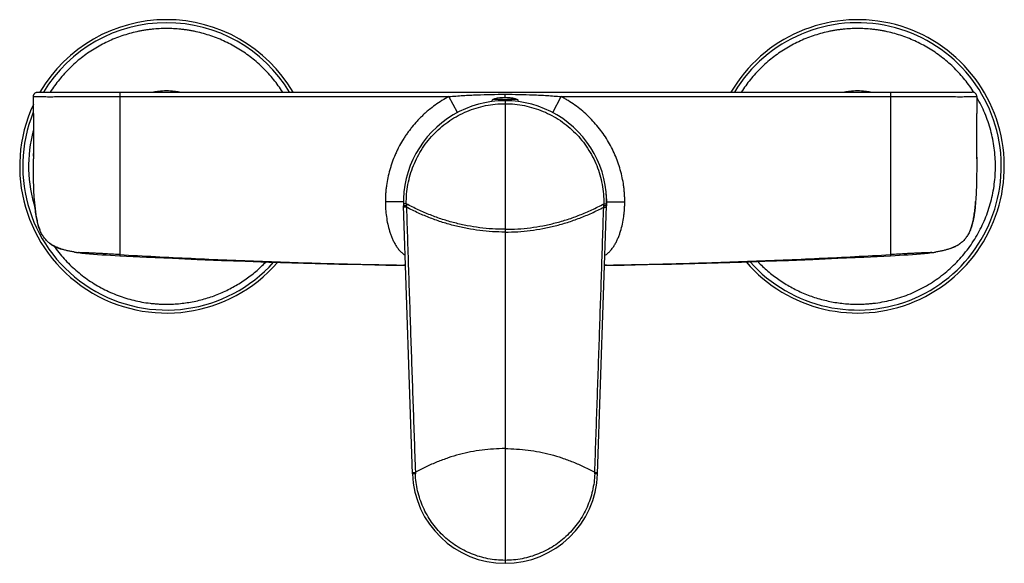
# Model space of a CAD drawing. Header units: millimetres. Extents: x -82 to 390, y 86 to 443.
# Tile 3 of 10: x -82 to 136, y 323 to 443. Entities that reach past the tile are written whole.
import ezdxf

# ---------------------------------------------------------------- set-up
doc = ezdxf.new("R2010")
doc.units = ezdxf.units.MM
doc.header["$LTSCALE"] = 30.734
doc.layers.get('0').update_dxf_attribs({"linetype": 'CONTINUOUS'})

msp = doc.modelspace()

# ---------------------------------------------------------------- linework, layer by layer
at = {"color": 7, "linetype": 'CONTINUOUS'}
for p, q in [((-78.47, 427.34), (128.41, 427.34)), ((22.67, 425.83), (22.67, 425.83)), ((27.28, 425.83), (27.1, 425.83)), ((-79.47, 422.57), (-79.47, 419.85)), ((129.42, 421.71), (129.42, 422.57)), ((-79.47, 419.85), (-79.47, 416.89)), ((129.41, 412.53), (129.42, 414.87)), ((-79.47, 413.16), (-79.47, 413.7)), ((129.42, 412.91), (129.41, 412.53)), ((4.49, 342.74), (2.49, 402.17)), ((45.46, 342.74), (47.46, 402.17)), ((47.46, 402.17), (47.47, 402.31)), ((47.47, 402.45), (47.47, 402.57)), ((47.47, 402.31), (47.47, 402.45)), ((129.13, 402.69), (129.16, 403.06)), ((-78.04, 396.82), (-78.04, 396.82)), ((-75.94, 393.9), (-75.91, 393.88)), ((-75.91, 393.88), (-75.89, 393.87)), ((-75.89, 393.87), (-75.87, 393.85)), ((-75.87, 393.85), (-75.84, 393.83)), ((-75.84, 393.83), (-75.82, 393.81)), ((-75.82, 393.81), (-75.8, 393.8)), ((-75.8, 393.8), (-75.77, 393.78)), ((-75.77, 393.78), (-75.75, 393.76)), ((-75.75, 393.76), (-75.73, 393.74)), ((-75.73, 393.74), (-75.7, 393.72)), ((-75.7, 393.72), (-75.67, 393.71)), ((-75.67, 393.71), (-75.65, 393.69)), ((-75.65, 393.69), (-75.62, 393.67)), ((-75.62, 393.67), (-75.59, 393.65)), ((-75.59, 393.65), (-75.57, 393.63)), ((-75.57, 393.63), (-75.55, 393.62)), ((-75.55, 393.62), (-75.52, 393.6)), ((-75.52, 393.6), (-75.5, 393.58)), ((-75.5, 393.58), (-75.47, 393.57)), ((-75.47, 393.57), (-75.44, 393.55)), ((-75.44, 393.55), (-75.42, 393.53)), ((-75.42, 393.53), (-75.39, 393.52)), ((-75.39, 393.52), (-75.36, 393.5)), ((-75.36, 393.5), (-75.33, 393.48)), ((-75.33, 393.48), (-75.3, 393.46)), ((-75.3, 393.46), (-75.28, 393.44)), ((-75.28, 393.44), (-75.25, 393.43)), ((-75.25, 393.43), (-75.22, 393.41)), ((-75.22, 393.41), (-75.19, 393.39)), ((-75.19, 393.39), (-75.16, 393.37)), ((-75.16, 393.37), (-75.13, 393.36)), ((-75.13, 393.36), (-75.1, 393.34)), ((-75.1, 393.34), (-75.07, 393.32)), ((-75.07, 393.32), (-75.04, 393.3)), ((-75.04, 393.3), (-75, 393.29)), ((-75, 393.29), (-75, 393.28)), ((-75, 393.28), (-74.96, 393.26)), ((-74.96, 393.26), (-74.93, 393.25)), ((-74.93, 393.25), (-74.9, 393.23)), ((-74.9, 393.23), (-74.87, 393.21)), ((-74.87, 393.21), (-74.84, 393.2)), ((-74.84, 393.2), (-74.8, 393.18)), ((-74.8, 393.18), (-74.77, 393.16)), ((-74.77, 393.16), (-74.74, 393.15)), ((-74.74, 393.15), (-74.7, 393.13)), ((-74.7, 393.13), (-74.67, 393.11)), ((-74.67, 393.11), (-74.64, 393.09)), ((-74.64, 393.09), (-74.6, 393.08)), ((-74.6, 393.08), (-74.57, 393.06)), ((-74.57, 393.06), (-74.53, 393.04)), ((-74.53, 393.04), (-74.49, 393.03)), ((-74.49, 393.03), (-74.46, 393.01)), ((-74.46, 393.01), (-74.42, 392.99)), ((-74.42, 392.99), (-74.38, 392.98)), ((-74.38, 392.98), (-74.34, 392.96)), ((-74.34, 392.96), (-74.34, 392.95)), ((-74.34, 392.95), (-74.3, 392.94)), ((-74.3, 392.94), (-74.26, 392.92)), ((-74.26, 392.92), (-74.22, 392.9)), ((-74.22, 392.9), (-74.18, 392.89)), ((-74.18, 392.89), (-74.14, 392.87)), ((-74.14, 392.87), (-74.1, 392.85)), ((-74.1, 392.85), (-74.06, 392.84)), ((-74.06, 392.84), (-74.01, 392.82)), ((-74.01, 392.82), (-73.97, 392.8)), ((-73.97, 392.8), (-73.93, 392.78)), ((-73.93, 392.78), (-73.88, 392.77)), ((-73.88, 392.77), (-73.84, 392.75)), ((-73.84, 392.75), (-73.79, 392.73)), ((-73.79, 392.73), (-73.75, 392.72)), ((-73.75, 392.72), (-73.7, 392.7)), ((-73.7, 392.7), (-73.66, 392.68)), ((-73.66, 392.68), (-73.61, 392.66)), ((-73.61, 392.66), (-73.56, 392.65)), ((-73.56, 392.65), (-73.51, 392.63)), ((-73.51, 392.63), (-73.5, 392.63)), ((-73.5, 392.63), (-73.45, 392.61)), ((-73.45, 392.61), (-73.4, 392.59)), ((123.43, 392.62), (123.35, 392.59)), ((125.81, 393.85), (125.89, 393.9)), ((125.89, 393.9), (125.88, 393.9)), ((-70.33, 391.88), (-70.3, 391.88)), ((-70.3, 391.88), (-70.03, 391.84)), ((-70.03, 391.84), (-69.75, 391.8)), ((-69.75, 391.8), (-69.5, 391.76)), ((-69.51, 391.76), (-69.52, 391.77)), ((119.47, 391.77), (119.44, 391.76)), ((119.46, 391.76), (119.7, 391.8)), ((119.7, 391.8), (119.98, 391.84)), ((119.97, 391.84), (119.95, 391.83)), ((119.98, 391.84), (120.25, 391.88)), ((120.25, 391.88), (120.28, 391.88)), ((47.32, 388.96), (51.09, 389.02)), ((47.45, 388.97), (47.32, 388.96))]:
    msp.add_line(p, q, dxfattribs=at)
at = {"color": 9, "linetype": 'CONTINUOUS'}
for p, q in [((-60.35, 427.34), (-60.35, 391.08)), ((110.3, 427.34), (110.3, 391.08)), ((14.43, 422.8), (12.56, 426.34)), ((27.66, 425.72), (22.28, 425.72)), ((24.97, 426.11), (24.97, 426.85)), ((24.97, 425.43), (24.97, 322.93)), ((35.52, 422.8), (37.39, 426.34)), ((36.81, 425.24), (36.88, 425.37)), ((3.13, 401.83), (2.5, 401.81)), ((2.52, 401.81), (2.5, 401.81)), ((46.82, 401.83), (47.45, 401.81)), ((47.29, 401.81), (47.31, 401.81)), ((-74.93, 393.24), (-74.93, 393.24)), ((-74.93, 393.24), (-74.92, 393.24)), ((4.47, 343.07), (5.11, 343.09)), ((44.84, 343.09), (45.47, 343.07)), ((45.45, 343.07), (45.47, 343.07))]:
    msp.add_line(p, q, dxfattribs=at)
at = {"color": 7, "linetype": 'CONTINUOUS'}
for points in [[(129.42, 414.87), (129.42, 415.92), (129.42, 416.95), (129.42, 417.96), (129.42, 421.71)], [(-79.47, 416.89), (-79.47, 415.86), (-79.47, 414.81), (-79.47, 413.72), (-79.47, 412.53)], [(47.47, 402.57), (47.47, 403.03), (47.47, 403.51), (47.45, 404), (47.42, 404.48), (47.38, 404.96), (47.34, 405.36)], [(-79.21, 403.06), (-79.18, 402.68), (-79.15, 402.33), (-79.12, 401.99), (-79.09, 401.65), (-79.05, 401.32), (-79.01, 400.99), (-78.97, 400.67), (-78.92, 400.36), (-78.88, 400.04), (-78.83, 399.74), (-78.77, 399.44), (-78.71, 399.14), (-78.65, 398.85), (-78.59, 398.57), (-78.52, 398.29), (-78.45, 398.02), (-78.37, 397.76), (-78.29, 397.51), (-78.21, 397.26), (-78.12, 397.02), (-78.04, 396.82)], [(127.99, 396.82), (128.07, 397.01), (128.15, 397.25), (128.24, 397.5), (128.32, 397.76), (128.39, 398.02), (128.46, 398.28), (128.53, 398.56), (128.6, 398.83), (128.66, 399.12), (128.71, 399.41), (128.77, 399.7), (128.82, 400.01), (128.87, 400.32), (128.91, 400.63), (128.95, 400.96), (128.99, 401.29), (129.03, 401.63), (129.07, 401.97), (129.1, 402.33), (129.13, 402.69)], [(123.43, 392.62), (123.51, 392.65), (123.72, 392.72), (123.92, 392.8), (124.12, 392.89), (124.32, 392.97), (124.51, 393.06), (124.69, 393.15), (124.87, 393.24), (125.04, 393.34), (125.2, 393.43), (125.37, 393.53), (125.52, 393.64), (125.67, 393.74), (125.81, 393.85)], [(-69.91, 391.82), (-69.96, 391.83), (-69.99, 391.83)], [(-69.5, 391.76), (-68.72, 391.67), (-67.89, 391.58), (-67.04, 391.5), (-66.16, 391.43), (-65.25, 391.36), (-64.32, 391.3), (-63.36, 391.25), (-62.37, 391.19), (-61.36, 391.14), (-60.35, 391.08)], [(-60.35, 391.08), (-54.43, 390.78), (-48.69, 390.51), (-43.16, 390.27), (-37.79, 390.05), (-32.54, 389.85), (-27.35, 389.67), (-22.21, 389.51), (-17.06, 389.37), (-11.86, 389.24), (-6.57, 389.12), (-1.14, 389.02), (2.63, 388.96)], [(51.09, 389.02), (56.52, 389.12), (61.8, 389.24), (67, 389.37), (72.16, 389.51), (77.3, 389.67), (82.48, 389.85), (87.74, 390.05), (93.11, 390.27), (98.64, 390.51), (104.38, 390.78), (110.3, 391.08)], [(110.3, 391.08), (111.31, 391.14), (112.32, 391.19), (113.31, 391.25), (114.26, 391.3), (115.2, 391.36), (116.1, 391.43), (116.98, 391.5), (117.84, 391.58), (118.66, 391.67), (119.44, 391.76)]]:
    msp.add_lwpolyline(points, dxfattribs=at)
at = {"color": 9, "linetype": 'CONTINUOUS'}
for points in [[(2.5, 401.81), (2.5, 401.81), (2.5, 401.81)], [(47.44, 401.81), (47.45, 401.81), (47.45, 401.81), (47.45, 401.81)], [(4.47, 343.07), (4.48, 343.07), (4.48, 343.07), (4.49, 343.07)], [(45.47, 343.07), (45.47, 343.07), (45.47, 343.07)]]:
    msp.add_lwpolyline(points, dxfattribs=at)
at = {"color": 7, "linetype": 'CONTINUOUS'}
for centre, radius, start, end in [((-49.99, 410.88), 32.5, 30.4241, 149.5761), ((103.01, 410.88), 32.5, 220.6544, 149.5762), ((24.97, 402.93), 22.5, 358.0752, 181.9247), ((22.37, 425.43), 0.3, 107.3886, 217.0488), ((24.97, 417.13), 9, 104.8353, 107.3884), ((24.89, 417.39), 8.72, 89.432, 104.7153), ((24.89, 417.39), 8.72, 75.2851, 89.4265), ((25.06, 417.39), 8.72, 75.2845, 90.5681), ((24.97, 417.13), 9, 72.6116, 75.1647), ((27.57, 425.43), 0.3, 322.9512, 72.6114), ((-49.99, 410.88), 32.5, 155.0952, 319.1202), ((-26.25, 406.96), 53.1, 184.2136, 184.4052), ((-68.89, 400.5), 9.87, 200.913, 201.8936), ((-71.92, 399.01), 6.5, 231.8335, 232.8101), ((-65.42, 423.08), 31.58, 261.045, 261.6762), ((-64.94, 426.41), 34.95, 261.8169, 262.4666), ((115, 425.61), 34.14, 277.5253, 278.3062), ((115.44, 422.59), 31.08, 278.3733, 278.9592), ((25.27, 1983.09), 1594.29, 268.99381, 269.18169), ((2.43, 383.98), 4.99, 87.6635, 88.5012), ((2.43, 383.96), 5.01, 84.2023, 87.6623), ((47.52, 383.96), 5.01, 92.3317, 95.7985), ((47.52, 383.98), 4.99, 91.4988, 92.3312), ((24.68, 1983.09), 1594.29, 270.81831, 271.00619), ((24.97, 343.43), 20.5, 181.9251, 358.075)]:
    msp.add_arc(centre, radius, start, end, dxfattribs=at)
at = {"color": 9, "linetype": 'CONTINUOUS'}
for centre, radius, start, end in [((-49.99, 410.88), 31.83, 31.1369, 148.8622), ((103.01, 410.88), 31.83, 221.6299, 148.8631), ((-50.01, 411.27), 30.15, 89.961, 95.988), ((-49.97, 411.32), 30.1, 84.0077, 90.0433), ((102.99, 411.27), 30.15, 89.961, 95.988), ((103.03, 411.32), 30.1, 84.0077, 90.0433), ((-49.99, 410.88), 16.7, 95.9351, 99.8681), ((-50, 411.1), 16.49, 89.9604, 95.9886), ((-49.98, 411.11), 16.48, 84.0096, 90.0414), ((-49.99, 410.88), 16.7, 80.1324, 84.0655), ((103.01, 410.88), 16.7, 95.9351, 99.8681), ((103, 411.1), 16.49, 89.9604, 95.9886), ((103.02, 411.11), 16.48, 84.0096, 90.0414), ((103.01, 410.88), 16.7, 80.1324, 84.0655), ((-49.99, 410.88), 31.83, 157.8488, 318.132), ((-49.99, 410.88), 30.54, 164.8694, 197.7581), ((24.48, 402.86), 21.37, 180.7437, 181.7796), ((27.23, 402.74), 24.11, 181.2913, 182.1587), ((22.85, 402.71), 23.98, 357.8941, 358.7659), ((25.47, 402.86), 21.37, 358.2202, 359.2563), ((3.07, 420.45), 31.49, 269.2077, 269.7536), ((46.9, 418.89), 29.92, 270.2325, 270.8066), ((25.94, 343.71), 20.84, 181.7155, 182.6187), ((23.81, 343.71), 21.04, 357.3985, 358.2932)]:
    msp.add_arc(centre, radius, start, end, dxfattribs=at)
for points, knots in [([(-53.16, 441.26), (-53.44, 441.23), (-54.01, 441.16), (-54.86, 441.04), (-55.7, 440.89), (-56.82, 440.66), (-58.21, 440.31), (-60.39, 439.64), (-63.04, 438.56), (-65.56, 437.2), (-67.47, 435.95), (-69.31, 434.59), (-71.46, 432.7), (-73.76, 430.16), (-75.1, 428.3), (-75.72, 427.34)], [0, 0, 0, 0, 0.03126, 0.062521, 0.093781, 0.125041, 0.187556, 0.250071, 0.375051, 0.500031, 0.562545, 0.62506, 0.75004, 0.87502, 1, 1, 1, 1]), ([(-24.26, 427.34), (-24.88, 428.3), (-26.22, 430.16), (-28.53, 432.7), (-30.67, 434.59), (-32.51, 435.95), (-34.42, 437.2), (-36.94, 438.56), (-39.59, 439.64), (-41.78, 440.31), (-43.16, 440.66), (-44.28, 440.89), (-45.13, 441.04), (-45.97, 441.16), (-46.54, 441.23), (-46.82, 441.26)], [0, 0, 0, 0, 0.12498, 0.24996, 0.37494, 0.437455, 0.499969, 0.624949, 0.749929, 0.812444, 0.874959, 0.906219, 0.937479, 0.96874, 1, 1, 1, 1]), ([(99.84, 441.26), (99.56, 441.23), (98.99, 441.16), (98.14, 441.04), (97.3, 440.89), (96.18, 440.66), (94.79, 440.31), (92.61, 439.64), (89.96, 438.56), (87.44, 437.2), (85.53, 435.95), (83.69, 434.59), (81.54, 432.7), (79.24, 430.16), (77.9, 428.3), (77.28, 427.34)], [0, 0, 0, 0, 0.03126, 0.062521, 0.093781, 0.125041, 0.187556, 0.250071, 0.375051, 0.500031, 0.562545, 0.62506, 0.75004, 0.87502, 1, 1, 1, 1]), ([(128.78, 427.27), (128.17, 428.24), (126.83, 430.1), (124.52, 432.65), (122.37, 434.55), (120.53, 435.92), (118.61, 437.18), (116.09, 438.55), (113.43, 439.63), (111.24, 440.31), (109.85, 440.66), (108.73, 440.89), (107.88, 441.04), (107.03, 441.16), (106.46, 441.23), (106.18, 441.26)], [0, 0, 0, 0, 0.12498, 0.24996, 0.37494, 0.437454, 0.499969, 0.624949, 0.749929, 0.812444, 0.874958, 0.906219, 0.937479, 0.96874, 1, 1, 1, 1]), ([(-79.47, 426.34), (-79.47, 426.34), (-79.47, 426.34), (-79.46, 426.34), (-79.46, 426.34), (-79.46, 426.34), (-79.44, 426.34), (-79.42, 426.34), (-79.37, 426.34), (-79.3, 426.34), (-79.2, 426.33), (-79.05, 426.33), (-78.86, 426.33), (-78.59, 426.33), (-78.25, 426.33), (-77.82, 426.33), (-77.29, 426.33), (-76.4, 426.32), (-75.11, 426.32), (-73.43, 426.33), (-71.63, 426.33), (-69.77, 426.33), (-67.9, 426.33), (-66.01, 426.34), (-63.5, 426.34), (-61.61, 426.34), (-60.35, 426.34)], [0, 0, 0, 0, 0.000042, 0.000127, 0.00029, 0.000555, 0.000953, 0.002272, 0.004538, 0.008093, 0.013316, 0.020668, 0.030733, 0.044229, 0.061877, 0.084329, 0.112064, 0.145082, 0.224125, 0.3142, 0.409384, 0.506747, 0.605007, 0.70363, 0.802389, 1, 1, 1, 1]), ([(-60.35, 426.34), (-57.31, 426.33), (-51.24, 426.33), (-42.12, 426.33), (-33.01, 426.34), (-23.9, 426.34), (-14.78, 426.34), (-5.67, 426.33), (3.44, 426.33), (9.52, 426.34), (12.56, 426.34)], [0, 0, 0, 0, 0.125, 0.25, 0.375, 0.5, 0.625, 0.75, 0.875, 1, 1, 1, 1]), ([(12.56, 426.34), (12.03, 426.06), (11, 425.47), (9.51, 424.47), (8.33, 423.57), (7.42, 422.8), (6.76, 422.19), (6.12, 421.57), (5.3, 420.7), (4.53, 419.8), (3.8, 418.86), (3.27, 418.14), (2.76, 417.4), (2.13, 416.4), (1.54, 415.36), (1.01, 414.29), (0.52, 413.2), (0.09, 412.09), (-0.29, 410.96), (-0.63, 409.82), (-0.99, 408.38), (-1.25, 406.91), (-1.4, 405.73), (-1.48, 404.84), (-1.52, 403.95), (-1.53, 403.35), (-1.53, 403.05)], [0, 0, 0, 0, 0.062498, 0.124996, 0.187494, 0.218747, 0.25, 0.281253, 0.312506, 0.375003, 0.406256, 0.437509, 0.468762, 0.500015, 0.56251, 0.593763, 0.625016, 0.687513, 0.718766, 0.750018, 0.812515, 0.875008, 0.906259, 0.937508, 0.968755, 1, 1, 1, 1]), ([(12.56, 426.34), (13.07, 426.38), (14.1, 426.47), (15.66, 426.58), (17.21, 426.66), (19.28, 426.75), (21.87, 426.83), (23.94, 426.85), (24.97, 426.85)], [0, 0, 0, 0, 0.125009, 0.250009, 0.375003, 0.499996, 0.749987, 1, 1, 1, 1]), ([(24.97, 426.85), (26.01, 426.85), (28.08, 426.83), (30.67, 426.76), (32.74, 426.66), (34.29, 426.58), (35.84, 426.47), (36.88, 426.38), (37.39, 426.34)], [0, 0, 0, 0, 0.250013, 0.500004, 0.624996, 0.74999, 0.874991, 1, 1, 1, 1]), ([(51.47, 403.05), (51.47, 403.35), (51.46, 403.95), (51.42, 404.84), (51.34, 405.73), (51.2, 406.91), (50.94, 408.38), (50.37, 410.69), (49.37, 413.5), (47.72, 416.68), (45.67, 419.61), (43.64, 421.81), (41.86, 423.39), (40.44, 424.48), (39.2, 425.3), (38.18, 425.91), (37.65, 426.2), (37.39, 426.34)], [0, 0, 0, 0, 0.031255, 0.062513, 0.093772, 0.125033, 0.187548, 0.250064, 0.375026, 0.499989, 0.624954, 0.749919, 0.812437, 0.874955, 0.937473, 0.968736, 1, 1, 1, 1]), ([(37.39, 426.34), (40.43, 426.34), (46.5, 426.33), (55.62, 426.33), (64.73, 426.34), (73.84, 426.34), (82.96, 426.34), (92.07, 426.33), (101.18, 426.33), (107.26, 426.33), (110.3, 426.34)], [0, 0, 0, 0, 0.125, 0.25, 0.375, 0.5, 0.625, 0.75, 0.875, 1, 1, 1, 1]), ([(103.01, 380.34), (103.34, 380.34), (104.01, 380.35), (105.01, 380.4), (106.01, 380.48), (107.33, 380.63), (108.98, 380.9), (111.58, 381.51), (114.75, 382.59), (117.75, 384.07), (120.01, 385.48), (121.64, 386.65), (123.18, 387.92), (125.13, 389.75), (127.33, 392.26), (129.56, 395.6), (131.33, 399.2), (132.4, 402.37), (133, 404.97), (133.32, 406.95), (133.51, 408.94), (133.59, 411.61), (133.37, 414.95), (132.71, 418.23), (131.93, 420.78), (131.22, 422.65), (130.38, 424.48), (129.75, 425.65), (129.42, 426.23)], [0, 0, 0, 0, 0.015631, 0.031262, 0.046893, 0.062525, 0.093783, 0.125041, 0.187524, 0.250006, 0.281264, 0.312523, 0.343781, 0.375039, 0.437521, 0.500004, 0.562487, 0.62497, 0.656228, 0.687486, 0.718744, 0.750002, 0.812485, 0.874967, 0.906226, 0.937484, 0.968742, 1, 1, 1, 1]), ([(110.3, 426.34), (111.56, 426.34), (113.44, 426.34), (115.96, 426.34), (117.85, 426.33), (119.72, 426.33), (121.57, 426.33), (123.37, 426.33), (125.06, 426.32), (126.35, 426.32), (127.24, 426.33), (127.77, 426.33), (128.2, 426.33), (128.54, 426.33), (128.8, 426.33), (129, 426.33), (129.15, 426.33), (129.25, 426.34), (129.32, 426.34), (129.36, 426.34), (129.39, 426.34), (129.4, 426.34), (129.41, 426.34), (129.41, 426.34), (129.41, 426.34), (129.41, 426.34), (129.41, 426.34)], [0, 0, 0, 0, 0.197611, 0.29637, 0.394993, 0.493253, 0.590616, 0.6858, 0.775875, 0.854918, 0.887936, 0.915671, 0.938123, 0.955771, 0.969267, 0.979332, 0.986684, 0.991907, 0.995462, 0.997728, 0.999047, 0.999445, 0.99971, 0.999873, 0.999958, 1, 1, 1, 1]), ([(3.11, 402.58), (3.1, 403.3), (3.15, 404.75), (3.45, 406.9), (3.95, 409.01), (4.66, 411.06), (5.56, 413.03), (7.03, 415.53), (9.31, 418.35), (12.1, 420.67), (14.57, 422.17), (16.52, 423.1), (18.56, 423.84), (20.66, 424.37), (22.81, 424.69), (24.25, 424.76), (24.97, 424.76)], [0, 0, 0, 0, 0.062578, 0.125149, 0.1877, 0.250243, 0.312774, 0.375298, 0.500179, 0.625042, 0.687541, 0.750036, 0.81253, 0.875021, 0.937511, 1, 1, 1, 1]), ([(24.97, 424.76), (25.7, 424.76), (27.14, 424.69), (29.28, 424.37), (31.38, 423.84), (33.42, 423.1), (35.38, 422.17), (37.85, 420.67), (40.64, 418.35), (42.92, 415.53), (44.38, 413.03), (45.29, 411.06), (46, 409.01), (46.5, 406.9), (46.79, 404.75), (46.85, 403.3), (46.84, 402.58)], [0, 0, 0, 0, 0.062486, 0.124972, 0.187461, 0.249951, 0.312444, 0.37494, 0.499794, 0.624668, 0.687192, 0.749727, 0.812274, 0.874831, 0.937416, 1, 1, 1, 1]), ([(2.47, 403), (2.2, 403.01), (1.58, 403.03), (0.25, 403.05), (-0.81, 403.05), (-1.53, 403.05)], [0, 0, 0, 0, 0.209152, 0.461237, 1, 1, 1, 1]), ([(-1.53, 403.05), (-1.53, 402.78), (-1.52, 402.22), (-1.46, 401.12), (-1.32, 399.74), (-1.03, 398.1), (-0.69, 396.76), (-0.34, 395.72), (-0.04, 394.95), (0.31, 394.2), (0.7, 393.49), (1.15, 392.81), (1.66, 392.18), (2.23, 391.62), (2.64, 391.29), (2.86, 391.14)], [0, 0, 0, 0, 0.063257, 0.126504, 0.252941, 0.379279, 0.505415, 0.568365, 0.631171, 0.693766, 0.756059, 0.817936, 0.879279, 0.939993, 1, 1, 1, 1]), ([(3.11, 402.58), (3.07, 402.58), (2.99, 402.58), (2.88, 402.58), (2.78, 402.58), (2.71, 402.57), (2.66, 402.57), (2.62, 402.57), (2.58, 402.57), (2.55, 402.57), (2.53, 402.57), (2.51, 402.57), (2.5, 402.57), (2.49, 402.57), (2.49, 402.57), (2.48, 402.57), (2.48, 402.57), (2.48, 402.57), (2.48, 402.57), (2.48, 402.57), (2.48, 402.57), (2.48, 402.57)], [0, 0, 0, 0, 0.18684, 0.374295, 0.552412, 0.634496, 0.710199, 0.778368, 0.838135, 0.888774, 0.929863, 0.946735, 0.961185, 0.973266, 0.983032, 0.990534, 0.995827, 0.997661, 0.998962, 0.999739, 1, 1, 1, 1]), ([(2.49, 402.17), (2.49, 402.17), (2.49, 402.17), (2.49, 402.17), (2.49, 402.17), (2.49, 402.17), (2.49, 402.17), (2.5, 402.17), (2.51, 402.17), (2.51, 402.17), (2.52, 402.17), (2.54, 402.17), (2.56, 402.18), (2.59, 402.18), (2.63, 402.18), (2.67, 402.18), (2.72, 402.18), (2.78, 402.18), (2.88, 402.19), (3, 402.19), (3.08, 402.19), (3.12, 402.2)], [0, 0, 0, 0, 0.000295, 0.001174, 0.002639, 0.00469, 0.010547, 0.01873, 0.029224, 0.042005, 0.057047, 0.074317, 0.115393, 0.164881, 0.222363, 0.287348, 0.359284, 0.437558, 0.610411, 0.800038, 1, 1, 1, 1]), ([(24.97, 396.93), (24.03, 396.93), (22.16, 396.99), (19.36, 397.25), (16.59, 397.7), (13.84, 398.32), (11.11, 399.11), (8.41, 400.09), (5.73, 401.24), (3.98, 402.12), (3.11, 402.58)], [0, 0, 0, 0, 0.123515, 0.246473, 0.36937, 0.492702, 0.616959, 0.742622, 0.870154, 1, 1, 1, 1]), ([(24.97, 396.32), (24.04, 396.32), (22.17, 396.38), (19.37, 396.63), (16.6, 397.07), (13.86, 397.67), (11.13, 398.45), (8.43, 399.4), (5.75, 400.52), (4, 401.38), (3.13, 401.83)], [0, 0, 0, 0, 0.123589, 0.246644, 0.369639, 0.493045, 0.617334, 0.742962, 0.870376, 1, 1, 1, 1]), ([(3.13, 401.83), (3.29, 396.93), (3.61, 387.14), (4.1, 372.46), (4.6, 357.77), (4.94, 347.98), (5.11, 343.09)], [0, 0, 0, 0, 0.25, 0.5, 0.75, 1, 1, 1, 1]), ([(24.97, 396.93), (25.91, 396.93), (27.79, 396.99), (30.59, 397.25), (33.36, 397.7), (36.11, 398.32), (38.84, 399.11), (41.54, 400.09), (44.21, 401.24), (45.97, 402.12), (46.84, 402.58)], [0, 0, 0, 0, 0.123515, 0.246473, 0.36937, 0.492702, 0.616959, 0.742622, 0.870154, 1, 1, 1, 1]), ([(24.97, 396.32), (25.91, 396.32), (27.78, 396.38), (30.57, 396.63), (33.34, 397.07), (36.09, 397.67), (38.81, 398.45), (41.52, 399.4), (44.19, 400.52), (45.95, 401.38), (46.82, 401.83)], [0, 0, 0, 0, 0.123589, 0.246645, 0.369639, 0.493046, 0.617334, 0.742963, 0.870376, 1, 1, 1, 1]), ([(44.84, 343.09), (45.01, 347.98), (45.35, 357.77), (45.85, 372.46), (46.34, 387.14), (46.66, 396.93), (46.82, 401.83)], [0, 0, 0, 0, 0.25, 0.5, 0.75, 1, 1, 1, 1]), ([(46.83, 402.2), (46.87, 402.19), (46.95, 402.19), (47.07, 402.19), (47.16, 402.18), (47.23, 402.18), (47.28, 402.18), (47.32, 402.18), (47.35, 402.18), (47.39, 402.18), (47.41, 402.17), (47.42, 402.17), (47.43, 402.17), (47.44, 402.17), (47.45, 402.17), (47.45, 402.17), (47.46, 402.17), (47.46, 402.17), (47.46, 402.17), (47.46, 402.17), (47.46, 402.17), (47.46, 402.17)], [0, 0, 0, 0, 0.199922, 0.389517, 0.56235, 0.640618, 0.712552, 0.777537, 0.835023, 0.88452, 0.925606, 0.942883, 0.957933, 0.970723, 0.981225, 0.989419, 0.995286, 0.997343, 0.998814, 0.999699, 1, 1, 1, 1]), ([(46.84, 402.58), (46.88, 402.58), (46.96, 402.58), (47.07, 402.58), (47.17, 402.58), (47.24, 402.57), (47.29, 402.57), (47.33, 402.57), (47.37, 402.57), (47.4, 402.57), (47.42, 402.57), (47.44, 402.57), (47.45, 402.57), (47.45, 402.57), (47.46, 402.57), (47.46, 402.57), (47.47, 402.57), (47.47, 402.57), (47.47, 402.57), (47.47, 402.57), (47.47, 402.57), (47.47, 402.57)], [0, 0, 0, 0, 0.188078, 0.37634, 0.554701, 0.636696, 0.712193, 0.780063, 0.839473, 0.889735, 0.93047, 0.947186, 0.961496, 0.973457, 0.983126, 0.990557, 0.995808, 0.997634, 0.998936, 0.999721, 1, 1, 1, 1]), ([(47.09, 391.14), (47.3, 391.29), (47.72, 391.62), (48.29, 392.18), (48.8, 392.81), (49.25, 393.49), (49.64, 394.2), (49.98, 394.95), (50.29, 395.72), (50.63, 396.76), (50.98, 398.1), (51.22, 399.47), (51.35, 400.57), (51.41, 401.25), (51.44, 401.81), (51.46, 402.22), (51.47, 402.64), (51.47, 402.92), (51.47, 403.05)], [0, 0, 0, 0, 0.060005, 0.120718, 0.182059, 0.243935, 0.306227, 0.36882, 0.431624, 0.494573, 0.620706, 0.747041, 0.810259, 0.873494, 0.905117, 0.936743, 0.968371, 1, 1, 1, 1]), ([(47.47, 403), (47.75, 403.01), (48.37, 403.03), (49.7, 403.05), (50.76, 403.05), (51.47, 403.05)], [0, 0, 0, 0, 0.209187, 0.461295, 1, 1, 1, 1]), ([(-74.93, 393.24), (-74.22, 392.25), (-72.7, 390.35), (-70.53, 388.22), (-68.65, 386.68), (-67.17, 385.61), (-65.63, 384.63), (-63.51, 383.44), (-60.72, 382.21), (-57.81, 381.31), (-55.43, 380.81), (-53.93, 380.58), (-52.72, 380.46), (-51.81, 380.39), (-50.9, 380.35), (-50.29, 380.34), (-49.99, 380.34)], [0, 0, 0, 0, 0.12497, 0.249941, 0.312454, 0.374967, 0.43748, 0.499993, 0.624963, 0.749934, 0.812447, 0.87496, 0.90622, 0.93748, 0.96874, 1, 1, 1, 1]), ([(-60.35, 391.33), (-60.95, 391.37), (-62.14, 391.43), (-63.63, 391.52), (-64.83, 391.58), (-65.71, 391.62), (-66.57, 391.66), (-67.37, 391.7), (-68.08, 391.73), (-68.63, 391.74), (-69.02, 391.75), (-69.26, 391.76), (-69.39, 391.76), (-69.46, 391.76), (-69.49, 391.76), (-69.49, 391.76), (-69.5, 391.76)], [0, 0, 0, 0, 0.19617, 0.392149, 0.489767, 0.586574, 0.681354, 0.771337, 0.850798, 0.91257, 0.953741, 0.978031, 0.99112, 0.997344, 0.999499, 1, 1, 1, 1]), ([(-60.35, 391.33), (-55.08, 391.03), (-44.54, 390.48), (-28.72, 389.81), (-12.9, 389.31), (-2.35, 389.09), (2.93, 389.01)], [0, 0, 0, 0, 0.25, 0.5, 0.75, 1, 1, 1, 1]), ([(47.02, 389.01), (52.29, 389.09), (62.85, 389.31), (78.67, 389.81), (94.49, 390.48), (105.03, 391.03), (110.3, 391.33)], [0, 0, 0, 0, 0.25, 0.5, 0.75, 1, 1, 1, 1]), ([(119.44, 391.76), (119.44, 391.76), (119.43, 391.76), (119.42, 391.76), (119.42, 391.76), (119.41, 391.76), (119.39, 391.76), (119.36, 391.76), (119.31, 391.76), (119.24, 391.76), (119.14, 391.76), (118.94, 391.75), (118.58, 391.74), (118.02, 391.73), (117.32, 391.7), (116.51, 391.66), (115.65, 391.62), (114.77, 391.58), (113.58, 391.52), (112.09, 391.43), (110.89, 391.37), (110.3, 391.33)], [0, 0, 0, 0, 0.001199, 0.002007, 0.002654, 0.003685, 0.005567, 0.008767, 0.013811, 0.021263, 0.031757, 0.045981, 0.087737, 0.149128, 0.228465, 0.318556, 0.413365, 0.51016, 0.607775, 0.803793, 1, 1, 1, 1]), ([(-49.99, 380.34), (-49.48, 380.34), (-48.46, 380.36), (-46.92, 380.48), (-45.4, 380.67), (-43.39, 381.03), (-40.9, 381.67), (-38.02, 382.73), (-35.25, 384.07), (-32.64, 385.68), (-30.2, 387.55), (-28.7, 388.96), (-27.99, 389.69)], [0, 0, 0, 0, 0.062515, 0.12503, 0.187544, 0.250059, 0.375049, 0.500039, 0.62503, 0.75002, 0.87501, 1, 1, 1, 1]), ([(80.91, 389.79), (81.62, 389.05), (83.12, 387.63), (85.57, 385.74), (88.19, 384.11), (90.97, 382.75), (93.87, 381.68), (96.37, 381.04), (98.39, 380.68), (99.93, 380.48), (101.47, 380.36), (102.5, 380.34), (103.01, 380.34)], [0, 0, 0, 0, 0.12499, 0.24998, 0.37497, 0.49996, 0.62495, 0.74994, 0.812455, 0.87497, 0.937485, 1, 1, 1, 1]), ([(24.97, 348.34), (24.12, 348.34), (22.41, 348.28), (19.87, 348.04), (17.35, 347.63), (14.85, 347.05), (12.37, 346.31), (9.92, 345.4), (7.49, 344.33), (5.9, 343.52), (5.11, 343.09)], [0, 0, 0, 0, 0.12346, 0.246338, 0.36915, 0.492413, 0.616639, 0.742327, 0.869961, 1, 1, 1, 1]), ([(24.97, 348.34), (25.83, 348.34), (27.53, 348.28), (30.08, 348.04), (32.6, 347.63), (35.1, 347.05), (37.58, 346.31), (40.03, 345.4), (42.46, 344.33), (44.05, 343.52), (44.84, 343.09)], [0, 0, 0, 0, 0.12346, 0.246338, 0.36915, 0.492413, 0.616639, 0.742327, 0.869961, 1, 1, 1, 1]), ([(5.12, 342.76), (5.08, 342.76), (5, 342.75), (4.88, 342.75), (4.78, 342.75), (4.71, 342.75), (4.67, 342.74), (4.63, 342.74), (4.59, 342.74), (4.56, 342.74), (4.54, 342.74), (4.52, 342.74), (4.51, 342.74), (4.5, 342.74), (4.5, 342.74), (4.49, 342.74), (4.49, 342.74), (4.49, 342.74), (4.49, 342.74), (4.49, 342.74), (4.49, 342.74), (4.49, 342.74)], [0, 0, 0, 0, 0.199963, 0.38965, 0.562588, 0.640904, 0.712876, 0.777887, 0.835384, 0.884873, 0.925932, 0.943188, 0.95821, 0.970967, 0.981431, 0.98958, 0.995397, 0.997427, 0.99887, 0.999726, 1, 1, 1, 1]), ([(24.97, 323.59), (24.34, 323.59), (23.07, 323.65), (21.18, 323.93), (19.33, 324.38), (16.93, 325.22), (14.1, 326.69), (11.1, 329.07), (8.61, 331.99), (7.04, 334.77), (6.11, 337.14), (5.59, 338.98), (5.25, 340.85), (5.14, 342.12), (5.12, 342.76)], [0, 0, 0, 0, 0.062496, 0.125002, 0.187511, 0.250015, 0.374896, 0.499792, 0.624711, 0.749661, 0.812222, 0.874799, 0.937404, 1, 1, 1, 1]), ([(44.83, 342.76), (44.78, 341.49), (44.44, 338.95), (43.23, 335.32), (41.34, 331.99), (38.85, 329.08), (35.85, 326.69), (33.02, 325.22), (30.62, 324.38), (28.77, 323.93), (26.88, 323.65), (25.61, 323.59), (24.97, 323.59)], [0, 0, 0, 0, 0.125079, 0.250101, 0.375085, 0.500044, 0.62498, 0.7499, 0.812425, 0.874955, 0.937483, 1, 1, 1, 1]), ([(45.46, 342.74), (45.46, 342.74), (45.46, 342.74), (45.46, 342.74), (45.46, 342.74), (45.46, 342.74), (45.46, 342.74), (45.45, 342.74), (45.44, 342.74), (45.44, 342.74), (45.43, 342.74), (45.41, 342.74), (45.39, 342.74), (45.36, 342.74), (45.32, 342.74), (45.28, 342.74), (45.23, 342.75), (45.16, 342.75), (45.06, 342.75), (44.95, 342.76), (44.87, 342.76), (44.83, 342.76)], [0, 0, 0, 0, 0.000266, 0.001046, 0.00235, 0.004187, 0.009485, 0.016993, 0.026762, 0.038847, 0.053301, 0.070175, 0.111272, 0.161918, 0.221693, 0.289871, 0.365581, 0.447672, 0.625791, 0.813221, 1, 1, 1, 1])]:
    msp.add_open_spline(points, degree=3, knots=knots, dxfattribs=at)
at = {"color": 7, "linetype": 'CONTINUOUS'}
for points, knots in [([(-79.47, 426.34), (-79.47, 426.4), (-79.45, 426.54), (-79.39, 426.73), (-79.3, 426.9), (-79.18, 427.05), (-79.03, 427.17), (-78.86, 427.26), (-78.67, 427.32), (-78.53, 427.34), (-78.47, 427.34)], [0, 0, 0, 0, 0.129421, 0.254787, 0.377889, 0.500001, 0.622112, 0.745214, 0.870579, 1, 1, 1, 1]), ([(129.41, 426.34), (129.41, 426.4), (129.4, 426.54), (129.34, 426.73), (129.25, 426.9), (129.13, 427.05), (128.98, 427.17), (128.81, 427.26), (128.62, 427.32), (128.48, 427.34), (128.41, 427.34)], [0, 0, 0, 0, 0.129422, 0.254787, 0.377889, 0.500001, 0.622112, 0.745214, 0.870579, 1, 1, 1, 1]), ([(-79.47, 422.57), (-79.47, 422.88), (-79.47, 424.13), (-79.47, 425.39), (-79.47, 426.34)], [0, 0, 0, 0, 0.243772, 1, 1, 1, 1]), ([(129.41, 426.34), (129.41, 426.02), (129.41, 424.76), (129.42, 423.51), (129.42, 422.57)], [0, 0, 0, 0, 0.256216, 1, 1, 1, 1]), ([(-79.21, 403.06), (-79.26, 403.74), (-79.34, 405.16), (-79.41, 407.41), (-79.45, 409.89), (-79.46, 411.62), (-79.47, 412.53)], [0, 0, 0, 0, 0.21392, 0.451259, 0.713006, 1, 1, 1, 1]), ([(129.41, 412.53), (129.41, 411.62), (129.4, 409.89), (129.36, 407.41), (129.29, 405.16), (129.21, 403.74), (129.16, 403.06)], [0, 0, 0, 0, 0.286995, 0.548742, 0.786081, 1, 1, 1, 1]), ([(-78.11, 396.98), (-78.26, 397.37), (-78.52, 398.22), (-78.82, 399.61), (-79.05, 401.18), (-79.15, 402.3), (-79.2, 402.88)], [0, 0, 0, 0, 0.209807, 0.444025, 0.706407, 1, 1, 1, 1]), ([(129.16, 403.06), (129.11, 402.43), (129.03, 401.52), (128.87, 400.34), (128.74, 399.54), (128.59, 398.79), (128.37, 397.88), (128.16, 397.23), (127.99, 396.82)], [0, 0, 0, 0, 0.296151, 0.43159, 0.559128, 0.679214, 0.792346, 1, 1, 1, 1]), ([(-75.94, 393.9), (-76.16, 394.08), (-76.6, 394.47), (-77.17, 395.16), (-77.66, 395.94), (-77.92, 396.52), (-78.04, 396.82)], [0, 0, 0, 0, 0.238643, 0.480149, 0.731647, 1, 1, 1, 1]), ([(127.99, 396.82), (127.87, 396.52), (127.61, 395.94), (127.12, 395.16), (126.55, 394.47), (126.11, 394.08), (125.89, 393.9)], [0, 0, 0, 0, 0.268355, 0.519854, 0.761359, 1, 1, 1, 1]), ([(-74.58, 393.07), (-74.8, 393.18), (-75.24, 393.41), (-75.66, 393.69), (-75.85, 393.84)], [0, 0, 0, 0, 0.507954, 1, 1, 1, 1]), ([(-73.4, 392.59), (-73.5, 392.63), (-73.9, 392.77), (-74.29, 392.93), (-74.58, 393.07)], [0, 0, 0, 0, 0.257531, 1, 1, 1, 1]), ([(-70.33, 391.88), (-70.61, 391.93), (-71.15, 392.02), (-71.94, 392.18), (-72.69, 392.37), (-73.17, 392.51), (-73.4, 392.59)], [0, 0, 0, 0, 0.267294, 0.522916, 0.767, 1, 1, 1, 1]), ([(123.35, 392.59), (123.11, 392.51), (122.64, 392.37), (121.89, 392.18), (121.1, 392.02), (120.56, 391.93), (120.28, 391.88)], [0, 0, 0, 0, 0.233001, 0.477086, 0.732707, 1, 1, 1, 1]), ([(125.88, 393.9), (125.71, 393.77), (125.35, 393.51), (124.75, 393.17), (124.11, 392.87), (123.66, 392.7), (123.43, 392.62)], [0, 0, 0, 0, 0.238037, 0.482299, 0.73554, 1, 1, 1, 1])]:
    msp.add_open_spline(points, degree=3, knots=knots, dxfattribs=at)

doc.saveas('drawing.dxf')
